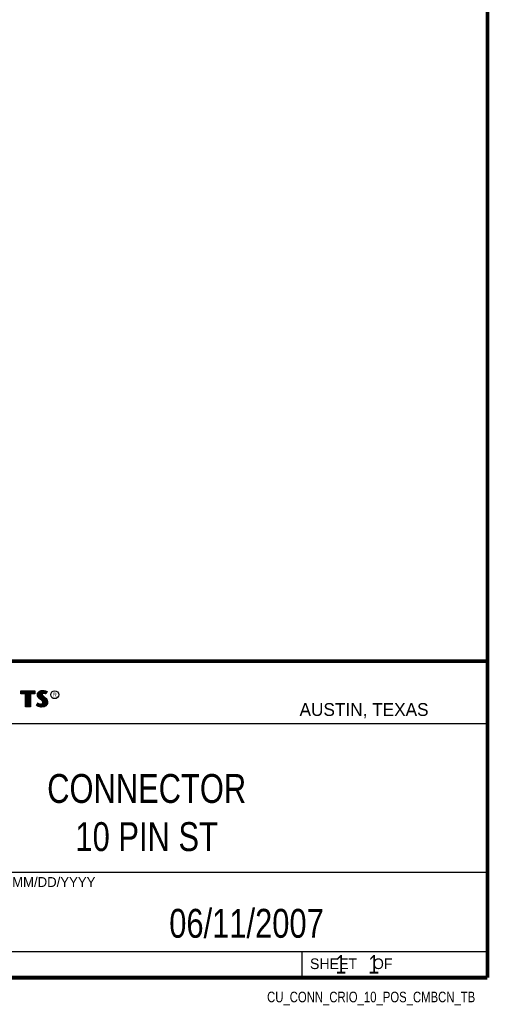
# Model space of a CAD drawing. Header units: inches. Extents: x 0.2 to 16.8, y 0.1 to 10.8.
# Tile 9 of 10: x 14.2 to 16.8, y 0.1 to 5.4. Entities that reach past the tile are written whole.
import ezdxf
from ezdxf.enums import TextEntityAlignment as Align

# ---------------------------------------------------------------- set-up
doc = ezdxf.new("R2010")
doc.units = ezdxf.units.IN
doc.header["$LTSCALE"] = 0.935
doc.header["$MEASUREMENT"] = 0
doc.layers.get('0').update_dxf_attribs({"linetype": 'CONTINUOUS'})
doc.styles.get("Standard").update_dxf_attribs({"font": 'txt', "width": 0.8})

msp = doc.modelspace()

# ---------------------------------------------------------------- linework, layer by layer
at = {"color": 2, "linetype": 'CONTINUOUS'}
for p, q in [((13.0652, 1.9695), (16.745, 1.9695)), ((16.745, 1.9695), (16.745, 0.2605)), ((14.2237, 1.8113), (14.3005, 1.8113)), ((14.2237, 1.795), (14.2237, 1.8113)), ((14.3005, 1.8113), (14.3005, 1.795)), ((14.3255, 1.8083), (14.3342, 1.8118)), ((14.3342, 1.8118), (14.3438, 1.8128)), ((14.3438, 1.8128), (14.3503, 1.8124)), ((14.3503, 1.8124), (14.3573, 1.8109)), ((14.2488, 1.795), (14.2237, 1.795)), ((14.2262, 1.8087), (14.2979, 1.8087)), ((14.2262, 1.7975), (14.2262, 1.8087)), ((14.2514, 1.7975), (14.2262, 1.7975)), ((14.2282, 1.7975), (14.2282, 1.8087)), ((14.2317, 1.7975), (14.2317, 1.8087)), ((14.2351, 1.7975), (14.2351, 1.8087)), ((14.2386, 1.7975), (14.2386, 1.8087)), ((14.2421, 1.7975), (14.2421, 1.8087)), ((14.2456, 1.7975), (14.2456, 1.8087)), ((14.2488, 1.724), (14.2488, 1.795)), ((14.249, 1.7975), (14.249, 1.8087)), ((14.2514, 1.7975), (14.2525, 1.8087)), ((14.2514, 1.7266), (14.2514, 1.7975)), ((14.256, 1.7266), (14.256, 1.8087)), ((14.2595, 1.7266), (14.2595, 1.8087)), ((14.2629, 1.7266), (14.2629, 1.8087)), ((14.2664, 1.7266), (14.2664, 1.8087)), ((14.2699, 1.7266), (14.2699, 1.8087)), ((14.2727, 1.7975), (14.2734, 1.8087)), ((14.2979, 1.7975), (14.2727, 1.7975)), ((14.2727, 1.7975), (14.2727, 1.7266)), ((14.3005, 1.795), (14.2753, 1.795)), ((14.2753, 1.795), (14.2753, 1.724)), ((14.2768, 1.7975), (14.2768, 1.8087)), ((14.2803, 1.7975), (14.2803, 1.8087)), ((14.2838, 1.7975), (14.2838, 1.8087)), ((14.2873, 1.7975), (14.2873, 1.8087)), ((14.2907, 1.7975), (14.2907, 1.8087)), ((14.2942, 1.7975), (14.2942, 1.8087)), ((14.2979, 1.8087), (14.2979, 1.7975)), ((14.3132, 1.7895), (14.3147, 1.797)), ((14.3138, 1.7838), (14.3132, 1.7895)), ((14.3158, 1.7787), (14.3138, 1.7838)), ((14.3147, 1.797), (14.3194, 1.8038)), ((14.3158, 1.7893), (14.3171, 1.796)), ((14.3163, 1.7844), (14.3158, 1.7893)), ((14.3185, 1.7748), (14.3158, 1.7787)), ((14.318, 1.7798), (14.3163, 1.7844)), ((14.3171, 1.796), (14.3212, 1.8021)), ((14.3204, 1.7764), (14.318, 1.7798)), ((14.3237, 1.7695), (14.3185, 1.7748)), ((14.3186, 1.7785), (14.3186, 1.7981)), ((14.3194, 1.8038), (14.3255, 1.8083)), ((14.3255, 1.7714), (14.3204, 1.7764)), ((14.3212, 1.8021), (14.3268, 1.8061)), ((14.322, 1.7748), (14.322, 1.8026)), ((14.3357, 1.7595), (14.3237, 1.7695)), ((14.3255, 1.7713), (14.3255, 1.8052)), ((14.3375, 1.7613), (14.3255, 1.7714)), ((14.3268, 1.8061), (14.3349, 1.8093)), ((14.329, 1.7684), (14.329, 1.807)), ((14.3325, 1.7655), (14.3325, 1.8084)), ((14.3349, 1.8093), (14.3439, 1.8103)), ((14.3396, 1.7556), (14.3357, 1.7595)), ((14.337, 1.7936), (14.3359, 1.8094)), ((14.3359, 1.7626), (14.3368, 1.7911)), ((14.337, 1.7936), (14.3368, 1.7911)), ((14.3368, 1.7911), (14.3376, 1.7874)), ((14.3387, 1.7962), (14.337, 1.7936)), ((14.3416, 1.7572), (14.3375, 1.7613)), ((14.3376, 1.7874), (14.3413, 1.7829)), ((14.3411, 1.7979), (14.3387, 1.7962)), ((14.3395, 1.7928), (14.3393, 1.7913)), ((14.3393, 1.7913), (14.3399, 1.7886)), ((14.3394, 1.7967), (14.3394, 1.8098)), ((14.3394, 1.7594), (14.3394, 1.7852)), ((14.3405, 1.7944), (14.3395, 1.7928)), ((14.3399, 1.7886), (14.3431, 1.7847)), ((14.3422, 1.7956), (14.3405, 1.7944)), ((14.3442, 1.7988), (14.3411, 1.7979)), ((14.3413, 1.7829), (14.3529, 1.7732)), ((14.3447, 1.7964), (14.3422, 1.7956)), ((14.3429, 1.7984), (14.3429, 1.8102)), ((14.3429, 1.7552), (14.3429, 1.7815)), ((14.3431, 1.7847), (14.3546, 1.7751)), ((14.3439, 1.8103), (14.3499, 1.8099)), ((14.3474, 1.7992), (14.3442, 1.7988)), ((14.3474, 1.7967), (14.3447, 1.7964)), ((14.3464, 1.7991), (14.3464, 1.8101)), ((14.3464, 1.7266), (14.3464, 1.7787)), ((14.3506, 1.799), (14.3474, 1.7992)), ((14.3503, 1.7965), (14.3474, 1.7967)), ((14.3498, 1.7991), (14.3498, 1.8099)), ((14.3498, 1.7271), (14.3498, 1.7758)), ((14.3499, 1.8099), (14.3567, 1.8085)), ((14.3548, 1.7956), (14.3503, 1.7965)), ((14.3554, 1.7981), (14.3506, 1.799)), ((14.3529, 1.7732), (14.356, 1.7701)), ((14.3533, 1.7985), (14.3533, 1.8092)), ((14.3533, 1.7293), (14.3533, 1.7728)), ((14.3546, 1.7751), (14.3578, 1.7719)), ((14.3572, 1.7949), (14.3548, 1.7956)), ((14.3583, 1.7972), (14.3554, 1.7981)), ((14.356, 1.7701), (14.359, 1.767)), ((14.3567, 1.8085), (14.3607, 1.807)), ((14.3568, 1.7976), (14.3568, 1.8084)), ((14.3568, 1.7306), (14.3568, 1.7693)), ((14.3596, 1.7934), (14.3572, 1.7949)), ((14.3573, 1.8109), (14.3617, 1.8094)), ((14.3578, 1.7719), (14.3609, 1.7686)), ((14.3586, 1.797), (14.3583, 1.7972)), ((14.3631, 1.806), (14.3586, 1.797)), ((14.359, 1.767), (14.3624, 1.7626)), ((14.3665, 1.8071), (14.3596, 1.7934)), ((14.3603, 1.8003), (14.3603, 1.8072)), ((14.3603, 1.7344), (14.3603, 1.7654)), ((14.3607, 1.807), (14.3631, 1.806)), ((14.3609, 1.7686), (14.3645, 1.764)), ((14.3617, 1.8094), (14.3665, 1.8071)), ((14.3624, 1.7626), (14.3649, 1.7576)), ((14.3645, 1.764), (14.3672, 1.7586)), ((14.3672, 1.7586), (14.3686, 1.7542)), ((14.2753, 1.724), (14.2488, 1.724)), ((14.2727, 1.7266), (14.2514, 1.7266)), ((14.3092, 1.7305), (14.317, 1.7449)), ((14.3141, 1.7272), (14.3092, 1.7305)), ((14.3125, 1.7314), (14.3178, 1.7412)), ((14.3153, 1.7295), (14.3125, 1.7314)), ((14.3189, 1.7253), (14.3141, 1.7272)), ((14.3151, 1.7296), (14.3151, 1.7361)), ((14.3197, 1.7277), (14.3153, 1.7295)), ((14.317, 1.7449), (14.3203, 1.7425)), ((14.3178, 1.7412), (14.319, 1.7404)), ((14.3186, 1.728), (14.319, 1.7404)), ((14.326, 1.7238), (14.3189, 1.7253)), ((14.319, 1.7404), (14.3226, 1.7385)), ((14.3264, 1.7263), (14.3197, 1.7277)), ((14.3203, 1.7425), (14.3236, 1.7409)), ((14.322, 1.7272), (14.322, 1.7387)), ((14.3226, 1.7385), (14.3274, 1.7369)), ((14.3236, 1.7409), (14.3279, 1.7394)), ((14.3255, 1.7264), (14.3255, 1.7376)), ((14.332, 1.7229), (14.326, 1.7238)), ((14.3322, 1.7254), (14.3264, 1.7263)), ((14.3274, 1.7369), (14.3318, 1.7364)), ((14.3279, 1.7394), (14.3318, 1.7389)), ((14.329, 1.7259), (14.329, 1.7367)), ((14.3318, 1.7389), (14.3354, 1.7392)), ((14.3318, 1.7364), (14.336, 1.7367)), ((14.3363, 1.7227), (14.332, 1.7229)), ((14.3362, 1.7253), (14.3322, 1.7254)), ((14.3325, 1.7254), (14.3325, 1.7363)), ((14.3354, 1.7392), (14.3381, 1.7403)), ((14.3359, 1.7252), (14.3359, 1.7367)), ((14.336, 1.7367), (14.3393, 1.738)), ((14.3492, 1.727), (14.3362, 1.7253)), ((14.35, 1.7245), (14.3363, 1.7227)), ((14.3381, 1.7403), (14.3407, 1.7421)), ((14.3393, 1.738), (14.3426, 1.7403)), ((14.3394, 1.7257), (14.3394, 1.7381)), ((14.3419, 1.752), (14.3396, 1.7556)), ((14.3407, 1.7421), (14.3422, 1.7445)), ((14.3442, 1.753), (14.3416, 1.7572)), ((14.3429, 1.7482), (14.3419, 1.752)), ((14.3422, 1.7445), (14.3429, 1.7482)), ((14.3426, 1.7403), (14.3446, 1.7435)), ((14.3429, 1.7262), (14.3429, 1.7405)), ((14.3455, 1.7483), (14.3442, 1.753)), ((14.3446, 1.7435), (14.3455, 1.7483)), ((14.358, 1.7319), (14.3492, 1.727)), ((14.3596, 1.7299), (14.35, 1.7245)), ((14.3631, 1.7376), (14.358, 1.7319)), ((14.3653, 1.7362), (14.3596, 1.7299)), ((14.3657, 1.7434), (14.3631, 1.7376)), ((14.3637, 1.7383), (14.3649, 1.7576)), ((14.3649, 1.7576), (14.3661, 1.7537)), ((14.3681, 1.7427), (14.3653, 1.7362)), ((14.3665, 1.7485), (14.3657, 1.7434)), ((14.3661, 1.7537), (14.3665, 1.7485)), ((14.369, 1.7484), (14.3681, 1.7427)), ((14.3686, 1.7542), (14.369, 1.7484)), ((13.0653, 1.6329), (16.75, 1.6329)), ((13.0652, 0.8295), (16.745, 0.8295)), ((13.0652, 0.4005), (16.745, 0.4005)), ((15.745, 0.4005), (15.745, 0.2605)), ((13.0652, 0.2605), (16.745, 0.2605)), ((15.7462, 0.2607), (16.7462, 0.2607)), ((15.7462, 0.2607), (15.7462, 0.2602)), ((15.7462, 0.2602), (16.7462, 0.2602)), ((16.7462, 0.2607), (16.7462, 0.2602))]:
    msp.add_line(p, q, dxfattribs=at)
at = {"color": 7, "linetype": 'CONTINUOUS', "const_width": 0.02}
for points in [[(16.75, 0.2586), (16.75, 10.7586)], [(11.4718, 1.9702), (16.75, 1.9707)], [(0.25, 0.2586), (16.75, 0.2586)]]:
    msp.add_lwpolyline(points, dxfattribs=at)
at = {"color": 2, "linetype": 'CONTINUOUS'}
msp.add_circle((14.4074, 1.7896), 0.0215, dxfattribs=at)

# ---------------------------------------------------------------- texts
for s, height, p in [('R', 0.0217, (14.3971, 1.7782)), ('AUSTIN, TEXAS', 0.069617, (15.7327, 1.6745)), ('MM/DD/YYYY', 0.05325, (14.1765, 0.7494)), ('SHEET    OF', 0.057262, (15.7892, 0.3052))]:
    msp.add_text(s, height=height, dxfattribs=at).set_placement(p)
at = {"color": 2, "linetype": 'CONTINUOUS', "width": 0.8}
msp.add_text('CU_CONN_CRIO_10_POS_CMBCN_TB', height=0.057262, dxfattribs=at).set_placement((16.6837, 0.1254), align=Align.RIGHT)
at = {"color": 7, "linetype": 'CONTINUOUS'}
for s, insert, char_height, width, attachment_point in [('CONNECTOR\\P10 PIN ST', (14.9051, 1.3603), 0.15625, 1.125, 2), ('06/11/2007 ', (15.4455, 0.6307), 0.15625, 1.375, 2), ('    1    1', (15.8075, 0.3805), 0.1, 0.8, 1)]:
    msp.add_mtext(s, dxfattribs=dict(at, insert=insert, char_height=char_height, width=width, attachment_point=attachment_point))

doc.saveas('drawing.dxf')
